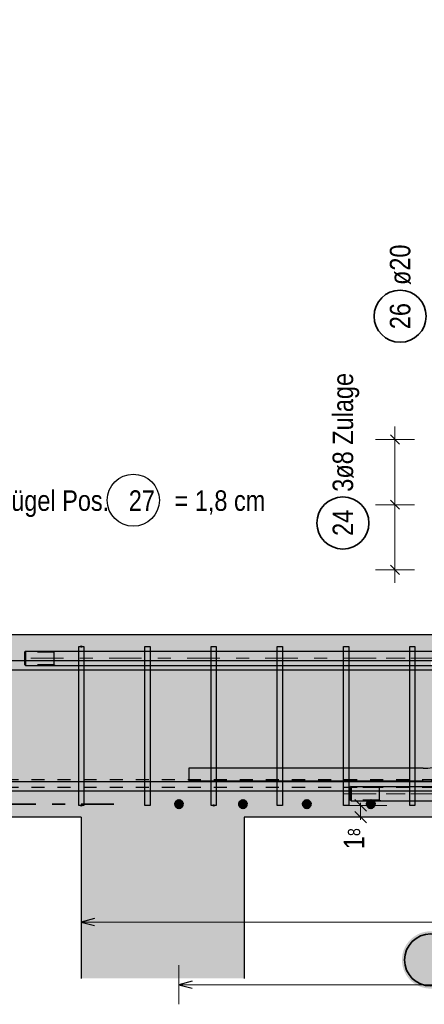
# Model space of a CAD drawing. Header units: millimetres. Extents: x -4 to 113, y -17 to 52.
# Tile 59 of 91: x 80.18 to 83.29, y 4.51 to 12.08. Entities that reach past the tile are written whole.
import ezdxf

# ---------------------------------------------------------------- set-up
doc = ezdxf.new("R2010")
doc.units = ezdxf.units.MM
doc.linetypes.add('DASHDOT', pattern=[1, 0.5, -0.25, 0, -0.25])
doc.linetypes.add('HIDDEN', pattern=[0.375, 0.25, -0.125])
for name, color, linetype, lineweight in [('Achsen', 7, 'Continuous', 20), ('Mattenbewehrung', 7, 'Continuous', 20), ('Schraffuren', 7, 'Continuous', 20)]:
    doc.layers.add(name, color=color, linetype=linetype, lineweight=lineweight)
doc.styles.add('Arial Narrow', font='ARIALN.TTF')
doc.dimstyles.new('Arch_Strakon_dimstyle', dxfattribs={"dimtxt": 17.5, "dimasz": 1, "dimexe": 1.25, "dimexo": 0.0625, "dimgap": 1, "dimtad": 0, "dimdec": 5, "dimzin": 12, "dimdsep": 46, "dimtxsty": 'Arial Narrow', "dimblk": 'Arrowhead_Tick', "dimsah": 1, "dimcen": 0, "dimse1": 1, "dimse2": 1, "dimclrd": 6, "dimclrt": 2, "dimazin": 0, "dimtfac": 1, "dimtdec": 4, "dimtmove": 0, "dimatfit": 3, "dimldrblk": 'NONE', "dimfxl": 1, "dimtvp": 1, "dimtolj": 1, "dimtzin": 0, "dimlwd": 13, "dimarcsym": 2})

# ---------------------------------------------------------------- blocks, each defined once
blk = doc.blocks.new('Arrowhead_Tick')
at = {"color": 0, "linetype": 'Continuous', "lineweight": -2, "ltscale": 0.5}
for p, q in [((0, 20), (0, -10)), ((-1, 0), (0, 0)), ((10, 0), (0, 0))]:
    blk.add_line(p, q, dxfattribs=at)
at = {"color": 2, "linetype": 'Continuous', "lineweight": 35, "ltscale": 0.5}
blk.add_line((4.42, 4.42), (-4.42, -4.42), dxfattribs=at)
blk = doc.blocks.new('*D58')
at = {"color": 6, "linetype": 'Continuous', "lineweight": 13}
for p, q in [((82.7988, 6.0503), (82.7988, 6.0603)), ((82.7988, 5.9503), (82.7988, 6.0403)), ((82.7988, 5.9403), (82.7988, 5.9303))]:
    blk.add_line(p, q, dxfattribs=at)
at = {"layer": 'Defpoints', "color": 0}
for p in [(81.6706, 6.0403), (82.7988, 6.0403), (81.9039, 5.9503)]:
    blk.add_point(p, dxfattribs=at)
at = {"color": 6, "lineweight": 13, "xscale": 0.01, "yscale": 0.01, "zscale": 0.01}
for p, rotation in [((82.7988, 6.0403), 270), ((82.7988, 5.9503), 90)]:
    blk.add_blockref('Arrowhead_Tick', p, dxfattribs=dict(at, rotation=rotation))
at = {"color": 2, "lineweight": 0, "insert": (82.7488, 5.7848), "char_height": 0.1575, "attachment_point": 5, "rotation": 90, "style": 'Arial Narrow'}
blk.add_mtext('\\A1;1{\\A1;\\H.6x;\\S8;}', dxfattribs=at)
blk = doc.blocks.new('_None')
blk = doc.blocks.new('*D59')
at = {"color": 6, "linetype": 'Continuous', "lineweight": 13}
for p, q in [((79.5988, 6.0503), (79.5988, 6.0603)), ((79.5988, 5.9503), (79.5988, 6.0403)), ((79.5988, 5.9403), (79.5988, 5.9303))]:
    blk.add_line(p, q, dxfattribs=at)
at = {"layer": 'Defpoints', "color": 0}
for p in [(79.5988, 6.0403), (80.6539, 6.0403), (80.6539, 5.9503)]:
    blk.add_point(p, dxfattribs=at)
at = {"color": 6, "lineweight": 13, "xscale": 0.01, "yscale": 0.01, "zscale": 0.01}
for p, rotation in [((79.5988, 6.0403), 270), ((79.5988, 5.9503), 90)]:
    blk.add_blockref('Arrowhead_Tick', p, dxfattribs=dict(at, rotation=rotation))
at = {"color": 2, "lineweight": 0, "insert": (79.5488, 5.7848), "char_height": 0.1575, "attachment_point": 5, "rotation": 90, "style": 'Arial Narrow'}
blk.add_mtext('\\A1;1{\\A1;\\H.6x;\\S8;}', dxfattribs=at)
blk = doc.blocks.new('*D60')
at = {"color": 6, "linetype": 'Continuous', "lineweight": 13}
blk.add_line((79.5488, 6.0503), (79.5488, 7.2503), dxfattribs=at)
at = {"layer": 'Defpoints', "color": 0}
for p in [(79.5488, 7.2603), (80.6539, 7.2603), (80.6539, 6.0403)]:
    blk.add_point(p, dxfattribs=at)
at = {"color": 6, "lineweight": 13, "xscale": 0.01, "yscale": 0.01, "zscale": 0.01}
for p, rotation in [((79.5488, 7.2603), 90), ((79.5488, 6.0403), 270)]:
    blk.add_blockref('Arrowhead_Tick', p, dxfattribs=dict(at, rotation=rotation))
at = {"color": 2, "lineweight": 0, "insert": (79.4198, 6.6503), "char_height": 0.1575, "attachment_point": 5, "rotation": 90, "style": 'Arial Narrow'}
blk.add_mtext('\\A1;24{\\A1;\\H.6x;\\S4;}', dxfattribs=at)
blk = doc.blocks.new('*D61')
at = {"color": 6, "linetype": 'Continuous', "lineweight": 13}
for p, q in [((79.5988, 7.3603), (79.5988, 7.3703)), ((79.5988, 7.2603), (79.5988, 7.3503)), ((79.5988, 7.2503), (79.5988, 7.2403))]:
    blk.add_line(p, q, dxfattribs=at)
at = {"layer": 'Defpoints', "color": 0}
for p in [(78.1239, 7.3503), (79.5988, 7.3503), (80.6539, 7.2603)]:
    blk.add_point(p, dxfattribs=at)
at = {"color": 6, "lineweight": 13, "xscale": 0.01, "yscale": 0.01, "zscale": 0.01}
for p, rotation in [((79.5988, 7.2603), 90), ((79.5988, 7.3503), 270)]:
    blk.add_blockref('Arrowhead_Tick', p, dxfattribs=dict(at, rotation=rotation))
at = {"color": 2, "lineweight": 0, "insert": (79.5488, 7.5159), "char_height": 0.1575, "attachment_point": 5, "rotation": 90, "style": 'Arial Narrow'}
blk.add_mtext('\\A1;1{\\A1;\\H.6x;\\S8;}', dxfattribs=at)

msp = doc.modelspace()

# ---------------------------------------------------------------- hatches: boundary and pattern name
at = {"lineweight": 13, "true_color": 0xcccccc}
for points in [[(86.351678, 7.115338), (86.903924, 7.115338), (86.903924, 7.225338), (80.44185, 7.225338), (80.22497, 7.225338), (80.21685, 7.217218), (80.21685, 7.123458), (80.22497, 7.115338), (80.44185, 7.115338), (83.338606, 7.114953), (83.338606, 7.155338), (86.302418, 7.155338)], [(82.72497, 6.075338), (86.903924, 6.075338), (86.903924, 6.185338), (82.95809, 6.185338), (82.72497, 6.185338), (82.71685, 6.177218), (82.71685, 6.083458)]]:
    msp.add_hatch(color=254, dxfattribs=at).paths.add_polyline_path(points)
at = {"lineweight": 25, "true_color": 0xffffff}
msp.add_hatch(color=7, dxfattribs=at).paths.add_polyline_path([(83.556141, 4.8531), (83.556007, 4.860778), (83.555605, 4.868447), (83.554936, 4.876097), (83.554, 4.883718), (83.552799, 4.891303), (83.551334, 4.898841), (83.549606, 4.906323), (83.547619, 4.91374), (83.545374, 4.921084), (83.542873, 4.928345), (83.540122, 4.935514), (83.537121, 4.942582), (83.533876, 4.949542), (83.53039, 4.956384), (83.526667, 4.9631), (83.522712, 4.969682), (83.518529, 4.976123), (83.514125, 4.982413), (83.509503, 4.988546), (83.504671, 4.994514), (83.499633, 5.000309), (83.494396, 5.005925), (83.488966, 5.011355), (83.48335, 5.016592), (83.477554, 5.02163), (83.471587, 5.026463), (83.465454, 5.031084), (83.459164, 5.035489), (83.452723, 5.039671), (83.446141, 5.043626), (83.439425, 5.047349), (83.432583, 5.050835), (83.425623, 5.05408), (83.418555, 5.057081), (83.411386, 5.059833), (83.404125, 5.062333), (83.396781, 5.064578), (83.389364, 5.066565), (83.381882, 5.068293), (83.374344, 5.069758), (83.366759, 5.070959), (83.359137, 5.071895), (83.351488, 5.072564), (83.343819, 5.072966), (83.336141, 5.0731), (83.328463, 5.072966), (83.320795, 5.072564), (83.313145, 5.071895), (83.305523, 5.070959), (83.297939, 5.069758), (83.290401, 5.068293), (83.282918, 5.066565), (83.275501, 5.064578), (83.268157, 5.062333), (83.260897, 5.059833), (83.253728, 5.057081), (83.246659, 5.05408), (83.239699, 5.050835), (83.232857, 5.047349), (83.226141, 5.043626), (83.219559, 5.039671), (83.213119, 5.035489), (83.206828, 5.031084), (83.200696, 5.026463), (83.194728, 5.02163), (83.188932, 5.016592), (83.183316, 5.011355), (83.177886, 5.005925), (83.172649, 5.000309), (83.167611, 4.994514), (83.162779, 4.988546), (83.158157, 4.982413), (83.153753, 4.976123), (83.149571, 4.969682), (83.145616, 4.9631), (83.141893, 4.956384), (83.138406, 4.949542), (83.135161, 4.942582), (83.132161, 4.935514), (83.129409, 4.928345), (83.126909, 4.921084), (83.124664, 4.91374), (83.122676, 4.906323), (83.120949, 4.898841), (83.119483, 4.891303), (83.118282, 4.883718), (83.117346, 4.876097), (83.116677, 4.868447), (83.116275, 4.860778), (83.116141, 4.8531), (83.116275, 4.845422), (83.116677, 4.837754), (83.117346, 4.830104), (83.118282, 4.822482), (83.119483, 4.814898), (83.120949, 4.80736), (83.122676, 4.799877), (83.124664, 4.79246), (83.126909, 4.785117), (83.129409, 4.777856), (83.132161, 4.770687), (83.135161, 4.763618), (83.138406, 4.756659), (83.141893, 4.749817), (83.145616, 4.7431), (83.149571, 4.736518), (83.153753, 4.730078), (83.158157, 4.723787), (83.162779, 4.717655), (83.167611, 4.711687), (83.172649, 4.705892), (83.177886, 4.700275), (83.183316, 4.694845), (83.188932, 4.689608), (83.194728, 4.68457), (83.200696, 4.679738), (83.206828, 4.675117), (83.213119, 4.670712), (83.219559, 4.66653), (83.226141, 4.662575), (83.232857, 4.658852), (83.239699, 4.655366), (83.246659, 4.65212), (83.253728, 4.64912), (83.260897, 4.646368), (83.268157, 4.643868), (83.275501, 4.641623), (83.282918, 4.639635), (83.290401, 4.637908), (83.297939, 4.636443), (83.305523, 4.635241), (83.313145, 4.634305), (83.320795, 4.633636), (83.328463, 4.633234), (83.336141, 4.6331), (83.343819, 4.633234), (83.351488, 4.633636), (83.359137, 4.634305), (83.366759, 4.635241), (83.374344, 4.636443), (83.381882, 4.637908), (83.389364, 4.639635), (83.396781, 4.641623), (83.404125, 4.643868), (83.411386, 4.646368), (83.418555, 4.64912), (83.425623, 4.65212), (83.432583, 4.655366), (83.439425, 4.658852), (83.446141, 4.662575), (83.452723, 4.66653), (83.459164, 4.670712), (83.465454, 4.675117), (83.471587, 4.679738), (83.477554, 4.68457), (83.48335, 4.689608), (83.488966, 4.694845), (83.494396, 4.700275), (83.499633, 4.705892), (83.504671, 4.711687), (83.509503, 4.717655), (83.514125, 4.723787), (83.518529, 4.730078), (83.522712, 4.736518), (83.526667, 4.7431), (83.53039, 4.749817), (83.533876, 4.756659), (83.537121, 4.763618), (83.540122, 4.770687), (83.542873, 4.777856), (83.545374, 4.785117), (83.547619, 4.79246), (83.549606, 4.799877), (83.551334, 4.80736), (83.552799, 4.814898), (83.554, 4.822482), (83.554936, 4.830104), (83.555605, 4.837754)])
at = {"layer": 'Schraffuren', "lineweight": 13, "true_color": 0xd7ffd7}
for points in [[(78.123944, 5.950338), (86.903924, 5.950338), (86.903924, 6.075338), (82.72497, 6.075338), (82.72497, 6.185338), (86.903924, 6.185338), (86.903924, 7.115338), (80.22497, 7.115338), (80.21685, 7.123458), (80.21685, 7.217218), (80.22497, 7.225338), (86.903924, 7.225338), (86.903924, 7.350338), (84.603924, 7.350338), (84.603924, 12.075748), (83.403924, 12.075748), (83.403924, 7.350338), (78.123944, 7.350338)], [(80.653924, 4.711596), (81.903924, 4.711596), (81.903924, 5.950338), (80.653924, 5.950338)]]:
    msp.add_hatch(color=254, dxfattribs=at).paths.add_polyline_path(points)

# ---------------------------------------------------------------- linework, layer by layer
at = {"color": 5, "linetype": 'Continuous', "lineweight": 18, "ltscale": 0.2}
for p, q in [((83.062311, 7.750338), (83.062311, 8.950338)), ((82.912311, 8.850338), (83.212311, 8.850338)), ((82.912311, 8.350338), (83.212311, 8.350338)), ((82.912311, 7.850338), (83.212311, 7.850338)), ((80.65393, 5.293893), (80.65393, 4.993893)), ((86.753924, 5.143893), (80.65393, 5.143893)), ((81.40393, 4.812403), (81.40393, 4.512403)), ((86.803924, 4.662403), (81.40393, 4.662403))]:
    msp.add_line(p, q, dxfattribs=at)
at = {"color": 3, "linetype": 'Continuous', "lineweight": 25, "ltscale": 0.2}
for p, q in [((83.026956, 8.885694), (83.097666, 8.814983)), ((83.026956, 8.385694), (83.097666, 8.314983)), ((83.026956, 7.885694), (83.097666, 7.814983)), ((80.63393, 7.260338), (80.67393, 7.260338)), ((80.63393, 6.040338), (80.63393, 7.260338)), ((80.67393, 7.260338), (80.67393, 6.040338)), ((81.142263, 7.260338), (81.182263, 7.260338)), ((81.142263, 6.040338), (81.142263, 7.260338)), ((81.182263, 7.260338), (81.182263, 6.040338)), ((81.650596, 7.260338), (81.690596, 7.260338)), ((81.650596, 6.040338), (81.650596, 7.260338)), ((81.690596, 7.260338), (81.690596, 6.040338)), ((82.158929, 7.260338), (82.198929, 7.260338)), ((82.158929, 6.040338), (82.158929, 7.260338)), ((82.198929, 7.260338), (82.198929, 6.040338)), ((82.667261, 7.260338), (82.707261, 7.260338)), ((82.667261, 6.040338), (82.667261, 7.260338)), ((82.707261, 7.260338), (82.707261, 6.040338)), ((83.175594, 7.260338), (83.215594, 7.260338)), ((83.175594, 6.040338), (83.175594, 7.260338)), ((83.215594, 7.260338), (83.215594, 6.040338)), ((83.278924, 6.325338), (81.478924, 6.325338)), ((81.478924, 6.325338), (81.478924, 6.225338)), ((83.278924, 6.225338), (81.478924, 6.225338)), ((80.67393, 6.040338), (80.63393, 6.040338)), ((81.182263, 6.040338), (81.142263, 6.040338)), ((81.690596, 6.040338), (81.650596, 6.040338)), ((82.198929, 6.040338), (82.158929, 6.040338)), ((82.707261, 6.040338), (82.667261, 6.040338)), ((83.215594, 6.040338), (83.175594, 6.040338)), ((80.75393, 5.170688), (80.65393, 5.143893)), ((80.65393, 5.143893), (80.75393, 5.117098)), ((81.50393, 4.689197), (81.40393, 4.662403)), ((81.40393, 4.662403), (81.50393, 4.635608))]:
    msp.add_line(p, q, dxfattribs=at)
at = {"color": 3, "linetype": 'Continuous', "lineweight": 25}
for p, q in [((86.903924, 7.350338), (78.123944, 7.350338)), ((80.22497, 7.225338), (80.21685, 7.217218)), ((80.21685, 7.217218), (80.21685, 7.123458)), ((80.22497, 7.225338), (80.22497, 7.115338)), ((80.22497, 7.225338), (87.566323, 7.225338)), ((80.44185, 7.225338), (80.44185, 7.115338)), ((80.22497, 7.115338), (80.21685, 7.123458)), ((80.22497, 7.115338), (86.288856, 7.115338)), ((82.72497, 6.185338), (82.71685, 6.177218)), ((82.71685, 6.177218), (82.71685, 6.083458)), ((82.72497, 6.185338), (82.72497, 6.075338)), ((82.72497, 6.185338), (87.566323, 6.185338)), ((82.94185, 6.185338), (82.94185, 6.075338)), ((82.72497, 6.075338), (82.71685, 6.083458)), ((82.72497, 6.075338), (87.566323, 6.075338)), ((80.653924, 5.950338), (78.123944, 5.950338)), ((80.653924, 5.950338), (80.653924, 4.711596)), ((86.903924, 5.950338), (81.903924, 5.950338)), ((81.903924, 5.950338), (81.903924, 4.711596))]:
    msp.add_line(p, q, dxfattribs=at)
at = {"color": 5, "linetype": 'HIDDEN', "lineweight": 18, "ltscale": 0.5}
for p, q in [((80.44185, 7.217218), (80.21685, 7.217218)), ((80.45809, 7.225338), (80.44185, 7.217218)), ((80.44185, 7.123458), (80.21685, 7.123458)), ((80.45809, 7.115338), (80.44185, 7.123458)), ((82.94185, 6.177218), (82.71685, 6.177218)), ((82.95809, 6.185338), (82.94185, 6.177218)), ((82.94185, 6.083458), (82.71685, 6.083458)), ((82.95809, 6.075338), (82.94185, 6.083458))]:
    msp.add_line(p, q, dxfattribs=at)
at = {"color": 5, "linetype": 'DASHDOT', "lineweight": 18, "ltscale": 0.5}
for p, q in [((87.71685, 7.170338), (80.19185, 7.170338)), ((87.71685, 6.130338), (82.642373, 6.130338))]:
    msp.add_line(p, q, dxfattribs=at)
at = {"color": 3, "linetype": 'HIDDEN', "lineweight": 25, "ltscale": 0.2}
for p, q in [((86.571649, 6.236575), (78.751649, 6.236575)), ((86.571649, 6.176575), (78.751649, 6.176575))]:
    msp.add_line(p, q, dxfattribs=at)
at = {"color": 2, "linetype": 'Continuous', "lineweight": 35, "ltscale": 0.2}
for centre in [(83.101839, 9.797709), (82.662311, 8.209563), (83.336141, 4.8531)]:
    msp.add_circle(centre, 0.2, dxfattribs=at)
at = {"color": 3, "linetype": 'Continuous', "lineweight": 25}
msp.add_circle((81.053099, 8.384683), 0.2, dxfattribs=at)
at = {"color": 9, "linetype": 'Continuous', "lineweight": 0}
for centre in [(80.65393, 7.260338), (80.65393, 6.040338), (81.670596, 6.040338)]:
    msp.add_circle(centre, 0.00555, dxfattribs=at)
at = {"color": 4, "linetype": 'Continuous', "lineweight": 50, "ltscale": 0.2}
for centre, radius in [((81.40393, 6.050338), 0.03), ((81.40393, 6.050338), 0.03), ((81.40393, 6.050338), 0.027), ((81.40393, 6.050338), 0.021), ((81.40393, 6.050338), 0.015), ((81.40393, 6.050338), 0.009), ((81.40393, 6.050338), 0.003), ((81.894838, 6.050338), 0.03), ((81.894838, 6.050338), 0.03), ((81.894838, 6.050338), 0.027), ((81.894838, 6.050338), 0.021), ((81.894838, 6.050338), 0.015), ((81.894838, 6.050338), 0.009), ((81.894838, 6.050338), 0.003), ((82.385747, 6.050338), 0.03), ((82.385747, 6.050338), 0.03), ((82.385747, 6.050338), 0.027), ((82.385747, 6.050338), 0.021), ((82.385747, 6.050338), 0.015), ((82.385747, 6.050338), 0.009), ((82.385747, 6.050338), 0.003), ((82.876655, 6.050338), 0.03), ((82.876655, 6.050338), 0.03), ((82.876655, 6.050338), 0.027), ((82.876655, 6.050338), 0.021), ((82.876655, 6.050338), 0.015), ((82.876655, 6.050338), 0.009), ((82.876655, 6.050338), 0.003)]:
    msp.add_circle(centre, radius, dxfattribs=at)
at = {"color": 3, "linetype": 'Continuous', "lineweight": 25, "ltscale": 0.2}
for radius in [0.35, 0.45]:
    msp.add_arc((83.278924, 6.675338), radius, 270, 0, dxfattribs=at)
at = {"layer": 'Achsen', "color": 9, "linetype": 'DASHDOT', "lineweight": 0, "ltscale": 0.5}
for p, q in [((87.859212, 7.170338), (82.995326, 7.170338)), ((87.859212, 6.130338), (82.995326, 6.130338)), ((87.859212, 6.130338), (82.995326, 6.130338))]:
    msp.add_line(p, q, dxfattribs=at)
at = {"layer": 'Mattenbewehrung', "color": 2, "linetype": 'DASHDOT', "lineweight": 35, "ltscale": 0.5}
msp.add_line((80.903924, 6.050338), (73.615388, 6.050338), dxfattribs=at)
at = {"layer": 'Schraffuren', "color": 3, "linetype": 'Continuous', "lineweight": 25, "ltscale": 0.2}
for p, q in [((86.653924, 7.150338), (72.653924, 7.150338)), ((86.653924, 7.080338), (72.653924, 7.080338)), ((86.653924, 6.220338), (72.653924, 6.220338)), ((86.653924, 6.150338), (72.653924, 6.150338))]:
    msp.add_line(p, q, dxfattribs=at)

# ---------------------------------------------------------------- texts
at = {"color": 2, "lineweight": 35, "style": 'Arial Narrow'}
msp.add_text('reduzierte Betondeckung im Bereich Bügel Pos.   27   = 1,8 cm', height=0.1575, dxfattribs=at).set_placement((77.036845, 8.302839))
at = {"color": 2, "lineweight": 35, "char_height": 0.1575, "attachment_point": 1, "rotation": 90, "line_spacing_factor": 0.9, "style": 'Arial Narrow'}
for s, insert in [('ø20', (83.023089, 10.037709)), ('26', (83.023089, 9.698484)), ('3ø8 Zulage', (82.583561, 8.449563)), ('24', (82.583561, 8.110338))]:
    msp.add_mtext(s, dxfattribs=dict(at, insert=insert))

# ---------------------------------------------------------------- dimensions: what is measured, and where the dimension line sits
at = {"lineweight": 0}
for base, p1, p2, text, override, picture, middle in [((79.598846, 7.350338), (80.65393, 7.260338), (78.123944, 7.350338), '1{\\A1;\\H.6x;\\S8;}', {"dimscale": 0.01, "dimtxt": 15.75, "dimasz": 1, "dimgap": 5, "dimtad": 1, "dimjust": 4, "dimtih": 0, "dimtoh": 0, "dimdec": 4, "dimdsep": 46, "dimtxsty": 'Arial Narrow', "dimclrd": 6, "dimclrt": 2, "dimtix": 0, "dimtofl": 255, "dimtmove": 2, "dimatfit": 2, "dimfxl": 0, "dimfxlon": 0, "dimtvp": 31.746032, "dimlwd": 13}, '*D61', (79.548846, 7.51591)), ((79.548846, 7.260338), (80.65393, 6.040338), (80.65393, 7.260338), '24{\\A1;\\H.6x;\\S4;}', {"dimscale": 0.01, "dimtxt": 15.75, "dimasz": 1, "dimgap": 5, "dimtad": 1, "dimjust": 0, "dimtih": 0, "dimtoh": 0, "dimdec": 4, "dimdsep": 46, "dimtxsty": 'Arial Narrow', "dimclrd": 6, "dimclrt": 2, "dimtix": 1, "dimtofl": 255, "dimtmove": 0, "dimatfit": 2, "dimfxl": 0, "dimfxlon": 0, "dimtvp": 31.746032, "dimlwd": 13}, '*D60', (79.548846, 6.650338)), ((79.598846, 6.040338), (80.653924, 5.950338), (80.65393, 6.040338), '1{\\A1;\\H.6x;\\S8;}', {"dimscale": 0.01, "dimtxt": 15.75, "dimasz": 1, "dimgap": 5, "dimtad": 1, "dimjust": 0, "dimtih": 0, "dimtoh": 0, "dimdec": 4, "dimdsep": 46, "dimtxsty": 'Arial Narrow', "dimclrd": 6, "dimclrt": 2, "dimtix": 0, "dimtofl": 255, "dimtmove": 2, "dimatfit": 2, "dimfxl": 0, "dimfxlon": 0, "dimtvp": 31.746032, "dimlwd": 13}, '*D59', (79.548846, 5.784766)), ((82.798846, 6.040338), (81.903924, 5.950338), (81.670596, 6.040338), '1{\\A1;\\H.6x;\\S8;}', {"dimscale": 0.01, "dimtxt": 15.75, "dimasz": 1, "dimgap": 5, "dimtad": 1, "dimjust": 0, "dimtih": 0, "dimtoh": 0, "dimdec": 4, "dimdsep": 46, "dimtxsty": 'Arial Narrow', "dimclrd": 6, "dimclrt": 2, "dimtix": 0, "dimtofl": 255, "dimtmove": 2, "dimatfit": 2, "dimfxl": 0, "dimfxlon": 0, "dimtvp": 31.746032, "dimlwd": 13}, '*D58', (82.748846, 5.784766))]:
    dim = msp.add_linear_dim(base=base, p1=p1, p2=p2, angle=90, text=text, dimstyle='Arch_Strakon_dimstyle', override=override, dxfattribs=at)
    dim.commit()
    dim.dimension.update_dxf_attribs({"geometry": picture, "text_midpoint": middle, "dimtype": 160})

doc.saveas('drawing.dxf')
